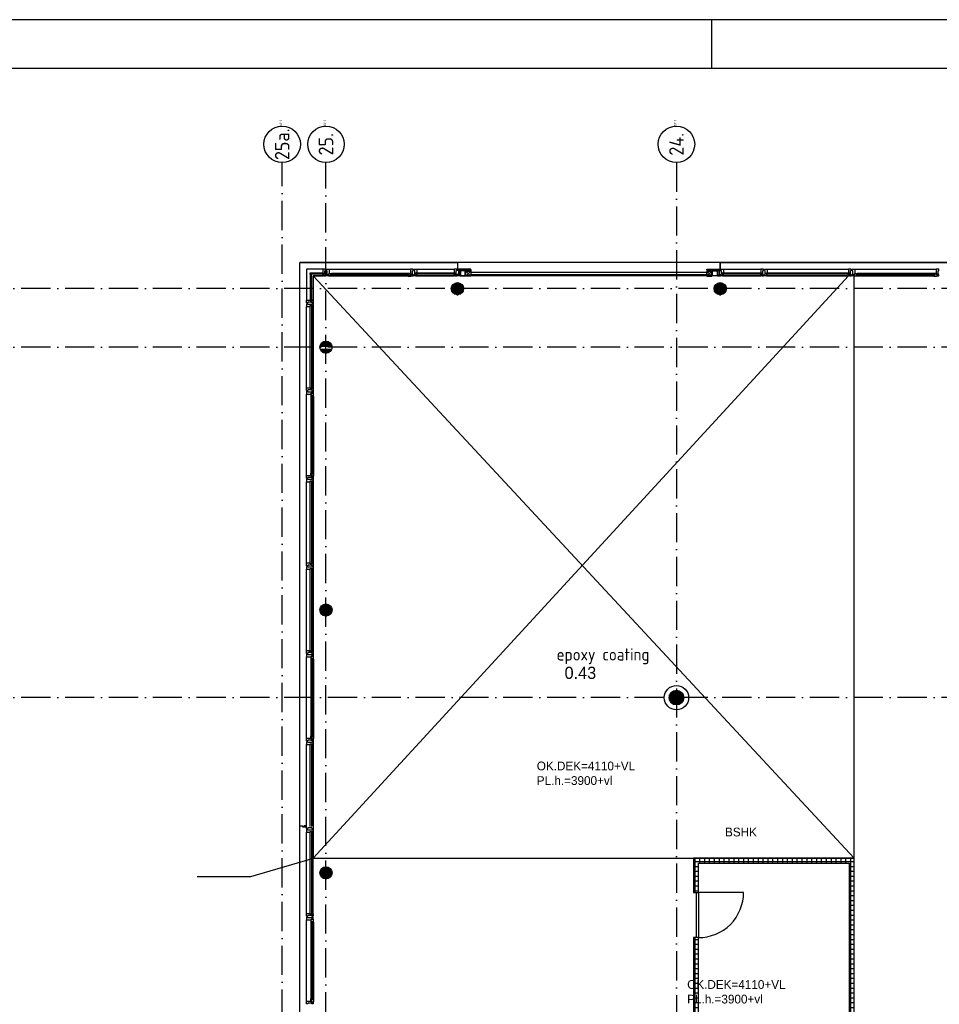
# Model space of a CAD drawing. Header units: millimetres. Extents: x -6587 to 170951, y 244 to 951952.
# Tile 92 of 102: x 93732 to 112624, y 931728 to 951952. Entities that reach past the tile are written whole.
import ezdxf
from ezdxf.enums import TextEntityAlignment as Align

# ---------------------------------------------------------------- set-up
doc = ezdxf.new("R2010")
doc.units = ezdxf.units.MM
doc.header["$LTSCALE"] = 100
doc.linetypes.add('DASHDOT', pattern=[9, 6, -1.5, 0, -1.5])
for name, color, linetype in [('00KAD025', 2, 'CONTINUOUS'), ('00KAD070', 5, 'CONTINUOUS'), ('AL$7----_STRAMIEN', 1, 'DASHDOT'), ('ALN-----_BLOCKNAAM', 2, 'CONTINUOUS'), ('BOUW', 8, 'CONTINUOUS')]:
    doc.layers.add(name, color=color, linetype=linetype)
doc.styles.add('BURO-018', font='BUROFONT.shx', dxfattribs={"height": 180})
doc.styles.add('BURO-025', font='BUROFONT.shx', dxfattribs={"height": 250})
doc.styles.get("Standard").update_dxf_attribs({"font": 'iso.shx'})
pattern_1 = [(0, (49105.92, 871161.6), (0, 100), []), (90, (49105.92, 871161.6), (-100, 6e-15), [])]

# ---------------------------------------------------------------- blocks, each defined once
blk = doc.blocks.new('1011')
at = {"layer": 'AL$7----_STRAMIEN', "color": 7, "linetype": 'Continuous'}
blk.add_circle((-750, 0), 750, dxfattribs=at)
at = {"layer": 'AL$7----_STRAMIEN', "color": 3, "linetype": 'Continuous'}
blk.add_attdef('STR-NAAM', text='', height=600, rotation=360, dxfattribs=at).set_placement((-750, 0), align=Align.MIDDLE)
at = {"layer": 'ALN-----_BLOCKNAAM', "linetype": 'Continuous'}
blk.add_text('1011', height=100, dxfattribs=at).set_placement((0, 0))

msp = doc.modelspace()

# ---------------------------------------------------------------- hatches: boundary and pattern name
at = {"layer": 'BOUW'}
h = msp.add_hatch(dxfattribs=at)
h.set_pattern_fill('GEWPBET', color=256, scale=100, style=0)
h.set_pattern_definition([(0, (-47576.58, 912883.259), (0, 20), [])])
edge = h.paths.add_edge_path()
edge.add_arc((102723.6, 946427.5), 125, 0, 360)
h = msp.add_hatch(dxfattribs=at)
h.set_pattern_fill('GEWPBET', color=256, scale=100, style=0)
h.set_pattern_definition([(0, (-42176.58, 912883.259), (0, 20), [])])
edge = h.paths.add_edge_path()
edge.add_arc((108123.6, 946427.5), 125, 0, 360)
h = msp.add_hatch(dxfattribs=at)
h.set_pattern_fill('GEWPBET', color=256, scale=100, angle=90, style=0)
h.set_pattern_definition([(90, (107223.774, 938027.546), (-20, 1e-15), [])])
edge = h.paths.add_edge_path()
edge.add_arc((107223.8, 938027.5), 150, 0, 360)
h = msp.add_hatch(dxfattribs=at)
h.set_pattern_fill('TEGEL100', color=256, style=0)
h.set_pattern_definition(pattern_1)
h.paths.add_polyline_path([(107573.6, 926427.7), (107573.6, 925727.7), (110873.6, 925727.7), (110873.6, 934727.7), (107573.6, 934727.7), (107573.6, 934027.7), (107673.6, 934027.7), (107673.6, 934627.7), (110773.6, 934627.7), (110773.6, 925827.7), (107673.6, 925827.7), (107673.6, 926427.7)])
h = msp.add_hatch(dxfattribs=at)
h.set_pattern_fill('TEGEL100', color=256, style=0)
h.set_pattern_definition(pattern_1)
h.paths.add_polyline_path([(107673.6, 927357.7), (107673.6, 933097.7), (107573.6, 933097.7), (107573.6, 927357.7)])

# ---------------------------------------------------------------- linework, layer by layer
at = {"layer": '00KAD025', "linetype": 'Continuous'}
for p, q in [((170950.7, 951952.4), (25314.7, 951952.4)), ((107950.7, 950952.4), (107950.7, 951952.4))]:
    msp.add_line(p, q, dxfattribs=at)
at = {"layer": '00KAD070', "linetype": 'Continuous'}
msp.add_line((169950.7, 950952.4), (26314.7, 950952.4), dxfattribs=at)
at = {"layer": 'AL$7----_STRAMIEN', "color": 1}
for p, q in [((100023.6, 912477.8), (100023.6, 949018.6)), ((107223.6, 949018.6), (107223.6, 908027.5)), ((107223.6, 949018.6), (107223.6, 908027.5)), ((135768.3, 946427.5), (54713.7, 946427.5)), ((135768.3, 945227.5), (54689.6, 945227.5)), ((135768.3, 945227.5), (54693, 945227.5)), ((135768.3, 938027.5), (54329.2, 938027.5))]:
    msp.add_line(p, q, dxfattribs=at)
msp.add_lwpolyline([(99123.6, 908027.5), (99123.6, 949018.6)], dxfattribs=at)
msp.add_lwpolyline([(99123.6, 908027.5), (99123.6, 949018.6)], dxfattribs=at)
at = {"layer": 'BOUW'}
for p, q in [((99483.6, 929097.7), (99483.6, 946967.7)), ((99483.6, 946967.7), (102723.4, 946967.7)), ((132963.6, 946967.5), (99483.6, 946967.5)), ((102723.4, 946967.7), (102723.4, 946826.7)), ((108123.6, 946967.7), (124323.6, 946967.7)), ((108123.6, 946796.7), (108123.6, 946967.7)), ((99624.6, 946826.7), (99624.6, 946192.7)), ((99958.6, 946826.7), (99624.6, 946826.7)), ((99698.6, 946752.7), (99973.6, 946752.7)), ((99698.6, 946726.7), (99698.6, 946752.7)), ((99973.6, 946726.7), (99698.6, 946726.7)), ((99698.6, 946726.7), (99698.6, 946177.7)), ((99724.6, 946726.7), (99698.6, 946726.7)), ((99724.6, 946177.7), (99724.6, 946726.7)), ((99958.6, 946826.7), (99958.6, 946819.7)), ((99995.7, 946826.7), (99958.6, 946826.7)), ((99958.6, 946819.7), (99958.6, 946815.7)), ((99958.6, 946815.7), (99958.6, 946807.7)), ((99958.6, 946807.7), (99958.6, 946754.7)), ((99958.6, 946754.7), (99975.6, 946754.7)), ((99958.6, 946724.7), (99975.6, 946724.7)), ((99958.6, 946687.7), (99958.6, 946724.7)), ((99973.6, 946752.7), (99973.6, 946726.7)), ((99975.6, 946754.7), (99975.6, 946687.7)), ((99975.6, 946724.7), (99975.6, 946692.7)), ((100014.6, 946826.7), (99995.7, 946826.7)), ((100000.6, 946797.2), (100014.6, 946797.2)), ((100000.6, 946717.2), (100000.6, 946797.2)), ((100014.6, 946820.7), (100014.6, 946826.7)), ((100014.6, 946806.7), (100014.6, 946820.7)), ((100014.6, 946806.7), (100014.6, 946806.7)), ((100014.6, 946797.2), (100014.6, 946806.7)), ((100032.6, 946826.7), (100088.6, 946826.7)), ((100032.6, 946797.2), (100032.6, 946826.7)), ((100046.6, 946797.2), (100032.6, 946797.2)), ((100046.6, 946717.2), (100046.6, 946797.2)), ((100065.6, 946723.7), (100065.6, 946687.7)), ((100079.6, 946723.7), (100065.6, 946723.7)), ((100079.6, 946738.7), (100079.6, 946723.7)), ((100088.6, 946738.7), (100079.6, 946738.7)), ((100083.3, 946738.7), (100088.6, 946738.7)), ((100083.3, 946723.7), (100083.3, 946738.7)), ((100091.3, 946723.7), (100083.3, 946723.7)), ((100088.6, 946826.7), (101758.6, 946826.7)), ((100088.6, 946826.7), (100088.6, 946738.7)), ((100088.6, 946738.7), (100135.7, 946738.7)), ((100091.3, 946718.7), (100091.3, 946723.7)), ((100120.8, 946725.7), (100120.8, 946684.7)), ((100137.8, 946725.7), (100120.8, 946725.7)), ((100122.8, 946723.7), (101724.4, 946723.7)), ((100122.8, 946702.5), (100122.8, 946723.7)), ((101711.5, 946738.7), (100135.7, 946738.7)), ((100135.7, 946738.7), (100137.8, 946725.7)), ((101711.5, 946738.7), (101709.4, 946725.7)), ((101709.4, 946725.7), (101726.4, 946725.7)), ((101758.6, 946738.7), (101711.5, 946738.7)), ((101724.4, 946723.7), (101724.4, 946702.5)), ((101726.4, 946725.7), (101726.4, 946684.7)), ((101755.9, 946723.7), (101763.9, 946723.7)), ((101755.9, 946718.7), (101755.9, 946723.7)), ((101758.6, 946826.7), (101758.6, 946738.7)), ((101814.6, 946826.7), (101758.6, 946826.7)), ((101763.9, 946738.7), (101758.6, 946738.7)), ((101758.6, 946738.7), (101767.6, 946738.7)), ((101763.9, 946723.7), (101763.9, 946738.7)), ((101767.6, 946738.7), (101767.6, 946723.7)), ((101767.6, 946723.7), (101781.6, 946723.7)), ((101781.6, 946723.7), (101781.6, 946687.7)), ((101800.6, 946797.2), (101814.6, 946797.2)), ((101800.6, 946717.2), (101800.6, 946797.2)), ((101814.6, 946797.2), (101814.6, 946826.7)), ((107958.6, 946695.9), (107958.6, 946789.4)), ((107964.6, 946695.9), (107964.6, 946789.4)), ((107966.8, 946797.7), (108060.3, 946797.7)), ((107966.8, 946791.7), (108060.3, 946791.7)), ((108062.6, 946789.4), (108062.6, 946695.9)), ((108068.6, 946789.4), (108068.6, 946695.9)), ((110873.6, 946687.7), (99763.6, 946687.7)), ((99763.6, 946687.7), (110873.6, 934727.7)), ((99763.6, 934727.7), (110758.6, 946687.7)), ((99763.6, 946687.7), (99763.6, 934727.7)), ((99763.6, 946687.7), (99958.6, 946687.7)), ((99763.6, 946192.7), (99763.6, 946687.7)), ((99970.6, 946687.7), (99958.6, 946687.7)), ((99970.6, 946692.7), (99970.6, 946687.7)), ((99975.6, 946692.7), (99970.6, 946692.7)), ((99975.6, 946687.7), (100014.6, 946687.7)), ((100014.6, 946717.2), (100000.6, 946717.2)), ((100014.6, 946707.7), (100014.6, 946717.2)), ((100014.6, 946707.7), (100014.6, 946707.7)), ((100014.6, 946693.7), (100014.6, 946707.7)), ((100014.6, 946687.7), (100014.6, 946693.7)), ((100032.6, 946717.2), (100046.6, 946717.2)), ((100032.6, 946687.7), (100032.6, 946717.2)), ((100065.6, 946687.7), (100032.6, 946687.7)), ((100068.8, 946718.7), (100091.3, 946718.7)), ((100068.8, 946688.9), (100068.8, 946718.7)), ((100075.8, 946688.9), (100068.8, 946688.9)), ((100078.3, 946684.7), (100075.8, 946688.9)), ((100120.8, 946684.7), (100078.3, 946684.7)), ((100120.8, 946700.5), (100137.8, 946700.5)), ((100120.8, 946687), (100120.8, 946700.5)), ((100137.8, 946687), (100120.8, 946687)), ((101724.4, 946702.5), (100122.8, 946702.5)), ((101711.5, 946684.7), (100135.7, 946684.7)), ((100137.8, 946700.5), (100137.8, 946687)), ((101709.4, 946700.5), (101709.4, 946687)), ((101726.4, 946700.5), (101709.4, 946700.5)), ((101709.4, 946687), (101726.4, 946687)), ((101726.4, 946687), (101726.4, 946700.5)), ((101726.4, 946684.7), (101768.9, 946684.7)), ((101778.4, 946718.7), (101755.9, 946718.7)), ((101768.9, 946684.7), (101771.3, 946688.9)), ((101771.3, 946688.9), (101778.4, 946688.9)), ((101778.4, 946688.9), (101778.4, 946718.7)), ((101781.6, 946687.7), (101814.6, 946687.7)), ((101814.6, 946717.2), (101800.6, 946717.2)), ((101814.6, 946687.7), (101814.6, 946717.2)), ((108060.3, 946693.7), (107966.8, 946693.7)), ((108060.3, 946687.7), (107966.8, 946687.7)), ((110873.6, 934727.7), (110873.6, 946687.7)), ((99624.6, 946192.7), (99631.6, 946192.7)), ((99624.6, 946155.6), (99624.6, 946192.7)), ((99624.6, 946136.7), (99624.6, 946155.6)), ((99630.6, 946136.7), (99624.6, 946136.7)), ((99624.6, 946118.7), (99624.6, 946099.8)), ((99630.6, 946118.7), (99624.6, 946118.7)), ((99644.6, 946136.7), (99630.6, 946136.7)), ((99644.6, 946118.7), (99630.6, 946118.7)), ((99631.6, 946192.7), (99635.6, 946192.7)), ((99635.6, 946192.7), (99643.6, 946192.7)), ((99643.6, 946192.7), (99696.6, 946192.7)), ((99644.6, 946136.7), (99644.6, 946136.7)), ((99654.1, 946136.7), (99644.6, 946136.7)), ((99644.6, 946118.7), (99644.6, 946118.7)), ((99653.6, 946118.7), (99644.6, 946118.7)), ((99653.6, 946104.7), (99653.6, 946118.7)), ((99654.1, 946150.7), (99654.1, 946136.7)), ((99734.1, 946150.7), (99654.1, 946150.7)), ((99696.6, 946192.7), (99696.6, 946175.7)), ((99696.6, 946175.7), (99763.6, 946175.7)), ((99698.6, 946177.7), (99724.6, 946177.7)), ((99726.6, 946192.7), (99726.6, 946175.7)), ((99763.6, 946192.7), (99726.6, 946192.7)), ((99726.6, 946175.7), (99758.6, 946175.7)), ((99733.6, 946118.7), (99733.6, 946104.7)), ((99743.6, 946118.7), (99733.6, 946118.7)), ((99734.1, 946136.7), (99734.1, 946150.7)), ((99743.6, 946136.7), (99734.1, 946136.7)), ((99743.6, 946136.7), (99743.6, 946136.7)), ((99757.6, 946136.7), (99743.6, 946136.7)), ((99743.6, 946118.7), (99743.6, 946118.7)), ((99757.6, 946118.7), (99743.6, 946118.7)), ((99763.6, 946136.7), (99757.6, 946136.7)), ((99763.6, 946118.7), (99757.6, 946118.7)), ((99758.6, 946180.7), (99763.6, 946180.7)), ((99758.6, 946175.7), (99758.6, 946180.7)), ((99763.6, 946180.7), (99763.6, 946192.7)), ((99763.6, 946175.7), (99763.6, 946136.7)), ((99763.6, 946079.7), (99763.6, 946118.7)), ((99624.6, 946099.8), (99624.6, 946062.7)), ((99624.6, 944392.7), (99624.6, 946062.7)), ((99624.6, 946062.7), (99631.6, 946062.7)), ((99631.6, 946062.7), (99635.6, 946062.7)), ((99635.6, 946062.7), (99643.6, 946062.7)), ((99643.6, 946062.7), (99696.6, 946062.7)), ((99733.6, 946104.7), (99653.6, 946104.7)), ((99696.6, 946079.7), (99763.6, 946079.7)), ((99696.6, 946062.7), (99696.6, 946079.7)), ((99698.6, 944377.7), (99698.6, 946077.7)), ((99698.6, 946077.7), (99724.6, 946077.7)), ((99724.6, 946077.7), (99724.6, 944377.7)), ((99726.6, 946062.7), (99726.6, 946079.7)), ((99726.6, 946079.7), (99758.6, 946079.7)), ((99763.6, 946062.7), (99726.6, 946062.7)), ((99758.6, 946079.7), (99758.6, 946074.7)), ((99758.6, 946074.7), (99763.6, 946074.7)), ((99763.6, 946074.7), (99763.6, 946062.7)), ((99763.6, 944392.7), (99763.6, 946062.7)), ((99943.2, 945323.3), (100104, 945323.3)), ((99976.3, 945343.3), (100070.9, 945343.3)), ((99899.6, 945243.3), (100147.6, 945243.3)), ((99903.8, 945263.3), (100143.4, 945263.3)), ((99906.7, 945183.3), (100140.5, 945183.3)), ((99911.7, 945283.3), (100135.5, 945283.3)), ((99916.4, 945163.3), (100130.8, 945163.3)), ((99924.1, 945303.3), (100123.1, 945303.3)), ((99931.3, 945143.3), (100115.9, 945143.3)), ((99954.7, 945123.3), (100092.5, 945123.3)), ((100010.3, 945103.3), (100036.9, 945103.3)), ((99624.6, 944392.7), (99631.6, 944392.7)), ((99624.6, 944355.6), (99624.6, 944392.7)), ((99624.6, 944336.7), (99624.6, 944355.6)), ((99630.6, 944336.7), (99624.6, 944336.7)), ((99624.6, 944318.7), (99624.6, 944262.7)), ((99654.1, 944318.7), (99624.6, 944318.7)), ((99644.1, 944336.7), (99630.6, 944336.7)), ((99631.6, 944392.7), (99635.6, 944392.7)), ((99635.6, 944392.7), (99643.6, 944392.7)), ((99643.6, 944392.7), (99696.6, 944392.7)), ((99644.1, 944336.7), (99644.1, 944336.7)), ((99653.6, 944336.7), (99644.1, 944336.7)), ((99653.6, 944350.7), (99653.6, 944336.7)), ((99733.6, 944350.7), (99653.6, 944350.7)), ((99654.1, 944304.7), (99654.1, 944318.7)), ((99734.1, 944304.7), (99654.1, 944304.7)), ((99696.6, 944392.7), (99696.6, 944375.7)), ((99696.6, 944375.7), (99763.6, 944375.7)), ((99724.6, 944377.7), (99698.6, 944377.7)), ((99726.6, 944392.7), (99726.6, 944375.7)), ((99763.6, 944392.7), (99726.6, 944392.7)), ((99726.6, 944375.7), (99758.6, 944375.7)), ((99733.6, 944336.7), (99733.6, 944350.7)), ((99743.6, 944336.7), (99733.6, 944336.7)), ((99734.1, 944318.7), (99734.1, 944304.7)), ((99763.6, 944318.7), (99734.1, 944318.7)), ((99743.6, 944336.7), (99743.6, 944336.7)), ((99757.6, 944336.7), (99743.6, 944336.7)), ((99763.6, 944336.7), (99757.6, 944336.7)), ((99758.6, 944380.7), (99763.6, 944380.7)), ((99758.6, 944375.7), (99758.6, 944380.7)), ((99763.6, 944380.7), (99763.6, 944392.7)), ((99763.6, 944375.7), (99763.6, 944336.7)), ((99763.6, 944285.7), (99763.6, 944318.7)), ((99624.6, 944262.7), (99712.6, 944262.7)), ((99624.6, 942592.7), (99624.6, 944262.7)), ((99712.6, 944271.7), (99727.6, 944271.7)), ((99712.6, 944262.7), (99712.6, 944271.7)), ((99712.6, 944268), (99712.6, 944262.7)), ((99727.6, 944268), (99712.6, 944268)), ((99712.6, 944262.7), (99712.6, 944215.6)), ((99712.6, 944215.6), (99725.6, 944213.5)), ((99712.6, 944215.6), (99712.6, 942639.8)), ((99725.6, 944230.5), (99766.6, 944230.5)), ((99725.6, 944213.5), (99725.6, 944230.5)), ((99727.6, 944285.7), (99763.6, 944285.7)), ((99727.6, 944271.7), (99727.6, 944285.7)), ((99727.6, 944260), (99727.6, 944268)), ((99732.6, 944260), (99727.6, 944260)), ((99727.6, 942626.9), (99727.6, 944228.5)), ((99727.6, 944228.5), (99748.8, 944228.5)), ((99732.6, 944282.5), (99732.6, 944260)), ((99762.4, 944282.5), (99732.6, 944282.5)), ((99748.8, 944228.5), (99748.8, 942626.9)), ((99750.8, 944230.5), (99750.8, 944213.5)), ((99764.3, 944230.5), (99750.8, 944230.5)), ((99750.8, 944213.5), (99764.3, 944213.5)), ((99762.4, 944275.4), (99762.4, 944282.5)), ((99766.6, 944273), (99762.4, 944275.4)), ((99764.3, 944213.5), (99764.3, 944230.5)), ((99766.6, 944230.5), (99766.6, 944273)), ((99766.6, 944215.6), (99766.6, 942639.8)), ((99624.6, 942592.7), (99712.6, 942592.7)), ((99624.6, 942536.7), (99624.6, 942592.7)), ((99654.1, 942536.7), (99624.6, 942536.7)), ((99624.6, 942518.7), (99624.6, 942499.8)), ((99630.6, 942518.7), (99624.6, 942518.7)), ((99624.6, 942499.8), (99624.6, 942462.7)), ((99644.6, 942518.7), (99630.6, 942518.7)), ((99644.6, 942518.7), (99644.6, 942518.7)), ((99653.6, 942518.7), (99644.6, 942518.7)), ((99653.6, 942504.7), (99653.6, 942518.7)), ((99733.6, 942504.7), (99653.6, 942504.7)), ((99654.1, 942550.7), (99654.1, 942536.7)), ((99734.1, 942550.7), (99654.1, 942550.7)), ((99696.6, 942479.7), (99763.6, 942479.7)), ((99696.6, 942462.7), (99696.6, 942479.7)), ((99698.6, 940777.7), (99698.6, 942477.7)), ((99698.6, 942477.7), (99724.6, 942477.7)), ((99712.6, 942639.8), (99725.6, 942641.9)), ((99712.6, 942592.7), (99712.6, 942639.8)), ((99712.6, 942587.4), (99712.6, 942592.7)), ((99712.6, 942592.7), (99712.6, 942583.7)), ((99727.6, 942587.4), (99712.6, 942587.4)), ((99712.6, 942583.7), (99727.6, 942583.7)), ((99724.6, 942477.7), (99724.6, 940777.7)), ((99725.6, 942641.9), (99725.6, 942624.9)), ((99725.6, 942624.9), (99766.6, 942624.9)), ((99726.6, 942462.7), (99726.6, 942479.7)), ((99726.6, 942479.7), (99758.6, 942479.7)), ((99748.8, 942626.9), (99727.6, 942626.9)), ((99727.6, 942595.4), (99727.6, 942587.4)), ((99732.6, 942595.4), (99727.6, 942595.4)), ((99727.6, 942583.7), (99727.6, 942569.7)), ((99727.6, 942569.7), (99763.6, 942569.7)), ((99732.6, 942572.9), (99732.6, 942595.4)), ((99762.4, 942572.9), (99732.6, 942572.9)), ((99733.6, 942518.7), (99733.6, 942504.7)), ((99743.6, 942518.7), (99733.6, 942518.7)), ((99734.1, 942536.7), (99734.1, 942550.7)), ((99763.6, 942536.7), (99734.1, 942536.7)), ((99743.6, 942518.7), (99743.6, 942518.7)), ((99757.6, 942518.7), (99743.6, 942518.7)), ((99750.8, 942641.9), (99764.3, 942641.9)), ((99750.8, 942624.9), (99750.8, 942641.9)), ((99764.3, 942624.9), (99750.8, 942624.9)), ((99763.6, 942518.7), (99757.6, 942518.7)), ((99758.6, 942479.7), (99758.6, 942474.7)), ((99758.6, 942474.7), (99763.6, 942474.7)), ((99766.6, 942582.4), (99762.4, 942579.9)), ((99762.4, 942579.9), (99762.4, 942572.9)), ((99763.6, 942569.7), (99763.6, 942536.7)), ((99763.6, 942479.7), (99763.6, 942518.7)), ((99763.6, 942474.7), (99763.6, 942462.7)), ((99764.3, 942641.9), (99764.3, 942624.9)), ((99766.6, 942624.9), (99766.6, 942582.4)), ((99624.6, 940792.7), (99624.6, 942462.7)), ((99624.6, 942462.7), (99631.6, 942462.7)), ((99631.6, 942462.7), (99635.6, 942462.7)), ((99635.6, 942462.7), (99643.6, 942462.7)), ((99643.6, 942462.7), (99696.6, 942462.7)), ((99763.6, 942462.7), (99726.6, 942462.7)), ((99763.6, 940792.7), (99763.6, 942462.7)), ((99624.6, 940792.7), (99631.6, 940792.7)), ((99624.6, 940755.6), (99624.6, 940792.7)), ((99624.6, 940736.7), (99624.6, 940755.6)), ((99630.6, 940736.7), (99624.6, 940736.7)), ((99624.6, 940718.7), (99624.6, 940699.8)), ((99630.6, 940718.7), (99624.6, 940718.7)), ((99624.6, 940699.8), (99624.6, 940662.7)), ((99624.6, 940662.7), (99631.6, 940662.7)), ((99624.6, 938992.7), (99624.6, 940662.7)), ((99644.1, 940736.7), (99630.6, 940736.7)), ((99644.6, 940718.7), (99630.6, 940718.7)), ((99631.6, 940792.7), (99635.6, 940792.7)), ((99631.6, 940662.7), (99635.6, 940662.7)), ((99635.6, 940792.7), (99643.6, 940792.7)), ((99635.6, 940662.7), (99643.6, 940662.7)), ((99643.6, 940792.7), (99696.6, 940792.7)), ((99643.6, 940662.7), (99696.6, 940662.7)), ((99644.1, 940736.7), (99644.1, 940736.7)), ((99653.6, 940736.7), (99644.1, 940736.7)), ((99644.6, 940718.7), (99644.6, 940718.7)), ((99653.6, 940718.7), (99644.6, 940718.7)), ((99653.6, 940750.7), (99653.6, 940736.7)), ((99733.6, 940750.7), (99653.6, 940750.7)), ((99653.6, 940704.7), (99653.6, 940718.7)), ((99733.6, 940704.7), (99653.6, 940704.7)), ((99696.6, 940792.7), (99696.6, 940775.7)), ((99696.6, 940775.7), (99763.6, 940775.7)), ((99696.6, 940679.7), (99763.6, 940679.7)), ((99696.6, 940662.7), (99696.6, 940679.7)), ((99724.6, 940777.7), (99698.6, 940777.7)), ((99698.6, 938977.7), (99698.6, 940677.7)), ((99698.6, 940677.7), (99724.6, 940677.7)), ((99724.6, 940677.7), (99724.6, 938977.7)), ((99726.6, 940792.7), (99726.6, 940775.7)), ((99763.6, 940792.7), (99726.6, 940792.7)), ((99726.6, 940775.7), (99758.6, 940775.7)), ((99726.6, 940662.7), (99726.6, 940679.7)), ((99726.6, 940679.7), (99758.6, 940679.7)), ((99763.6, 940662.7), (99726.6, 940662.7)), ((99733.6, 940736.7), (99733.6, 940750.7)), ((99743.6, 940736.7), (99733.6, 940736.7)), ((99733.6, 940718.7), (99733.6, 940704.7)), ((99743.6, 940718.7), (99733.6, 940718.7)), ((99743.6, 940736.7), (99743.6, 940736.7)), ((99757.6, 940736.7), (99743.6, 940736.7)), ((99743.6, 940718.7), (99743.6, 940718.7)), ((99757.6, 940718.7), (99743.6, 940718.7)), ((99763.6, 940736.7), (99757.6, 940736.7)), ((99763.6, 940718.7), (99757.6, 940718.7)), ((99758.6, 940780.7), (99763.6, 940780.7)), ((99758.6, 940775.7), (99758.6, 940780.7)), ((99758.6, 940679.7), (99758.6, 940674.7)), ((99758.6, 940674.7), (99763.6, 940674.7)), ((99763.6, 940780.7), (99763.6, 940792.7)), ((99763.6, 940775.7), (99763.6, 940736.7)), ((99763.6, 940679.7), (99763.6, 940718.7)), ((99763.6, 940674.7), (99763.6, 940662.7)), ((99763.6, 938992.7), (99763.6, 940662.7)), ((99899.6, 939843.3), (100147.6, 939843.3)), ((99903.8, 939863.3), (100143.4, 939863.3)), ((99911.7, 939883.3), (100135.5, 939883.3)), ((99924.1, 939903.3), (100123.1, 939903.3)), ((99943.2, 939923.3), (100104, 939923.3)), ((99976.3, 939943.3), (100070.9, 939943.3)), ((99898.7, 939823.3), (100148.5, 939823.3)), ((99901, 939803.3), (100146.2, 939803.3)), ((99906.7, 939783.3), (100140.5, 939783.3)), ((99916.4, 939763.3), (100130.8, 939763.3)), ((99931.3, 939743.3), (100115.9, 939743.3)), ((99931.3, 939743.3), (100115.9, 939743.3)), ((99954.7, 939723.3), (100092.5, 939723.3)), ((99954.7, 939723.3), (100092.5, 939723.3)), ((100010.3, 939703.3), (100036.9, 939703.3)), ((100010.3, 939703.3), (100036.9, 939703.3)), ((99624.6, 938992.7), (99631.6, 938992.7)), ((99624.6, 938955.6), (99624.6, 938992.7)), ((99624.6, 938936.7), (99624.6, 938955.6)), ((99630.6, 938936.7), (99624.6, 938936.7)), ((99624.6, 938918.7), (99624.6, 938862.7)), ((99654.1, 938918.7), (99624.6, 938918.7)), ((99624.6, 937192.7), (99624.6, 938862.7)), ((99624.6, 938862.7), (99712.6, 938862.7)), ((99644.1, 938936.7), (99630.6, 938936.7)), ((99631.6, 938992.7), (99635.6, 938992.7)), ((99635.6, 938992.7), (99643.6, 938992.7)), ((99643.6, 938992.7), (99696.6, 938992.7)), ((99644.1, 938936.7), (99644.1, 938936.7)), ((99653.6, 938936.7), (99644.1, 938936.7)), ((99653.6, 938950.7), (99653.6, 938936.7)), ((99733.6, 938950.7), (99653.6, 938950.7)), ((99654.1, 938904.7), (99654.1, 938918.7)), ((99734.1, 938904.7), (99654.1, 938904.7)), ((99696.6, 938992.7), (99696.6, 938975.7)), ((99696.6, 938975.7), (99763.6, 938975.7)), ((99724.6, 938977.7), (99698.6, 938977.7)), ((99712.6, 938871.7), (99727.6, 938871.7)), ((99712.6, 938862.7), (99712.6, 938871.7)), ((99712.6, 938868), (99712.6, 938862.7)), ((99727.6, 938868), (99712.6, 938868)), ((99712.6, 938862.7), (99712.6, 938815.6)), ((99726.6, 938992.7), (99726.6, 938975.7)), ((99763.6, 938992.7), (99726.6, 938992.7)), ((99726.6, 938975.7), (99758.6, 938975.7)), ((99727.6, 938885.7), (99763.6, 938885.7)), ((99727.6, 938871.7), (99727.6, 938885.7)), ((99727.6, 938860), (99727.6, 938868)), ((99732.6, 938860), (99727.6, 938860)), ((99732.6, 938882.5), (99732.6, 938860)), ((99762.4, 938882.5), (99732.6, 938882.5)), ((99733.6, 938936.7), (99733.6, 938950.7)), ((99743.6, 938936.7), (99733.6, 938936.7)), ((99734.1, 938918.7), (99734.1, 938904.7)), ((99763.6, 938918.7), (99734.1, 938918.7)), ((99743.6, 938936.7), (99743.6, 938936.7)), ((99757.6, 938936.7), (99743.6, 938936.7)), ((99763.6, 938936.7), (99757.6, 938936.7)), ((99758.6, 938980.7), (99763.6, 938980.7)), ((99758.6, 938975.7), (99758.6, 938980.7)), ((99762.4, 938875.4), (99762.4, 938882.5)), ((99766.6, 938873), (99762.4, 938875.4)), ((99763.6, 938980.7), (99763.6, 938992.7)), ((99763.6, 938975.7), (99763.6, 938936.7)), ((99763.6, 938885.7), (99763.6, 938918.7)), ((99766.6, 938830.5), (99766.6, 938873)), ((99712.6, 938815.6), (99712.6, 937239.8)), ((99712.6, 938815.6), (99725.6, 938813.5)), ((99725.6, 938830.5), (99766.6, 938830.5)), ((99725.6, 938813.5), (99725.6, 938830.5)), ((99727.6, 937226.9), (99727.6, 938828.5)), ((99727.6, 938828.5), (99748.8, 938828.5)), ((99748.8, 938828.5), (99748.8, 937226.9)), ((99750.8, 938830.5), (99750.8, 938813.5)), ((99764.3, 938830.5), (99750.8, 938830.5)), ((99750.8, 938813.5), (99764.3, 938813.5)), ((99764.3, 938813.5), (99764.3, 938830.5)), ((99766.6, 938815.6), (99766.6, 937239.8)), ((99712.6, 937239.8), (99725.6, 937241.9)), ((99712.6, 937192.7), (99712.6, 937239.8)), ((99725.6, 937241.9), (99725.6, 937224.9)), ((99725.6, 937224.9), (99766.6, 937224.9)), ((99748.8, 937226.9), (99727.6, 937226.9)), ((99750.8, 937241.9), (99764.3, 937241.9)), ((99750.8, 937224.9), (99750.8, 937241.9)), ((99764.3, 937224.9), (99750.8, 937224.9)), ((99764.3, 937241.9), (99764.3, 937224.9)), ((99766.6, 937224.9), (99766.6, 937182.4)), ((99624.6, 937192.7), (99712.6, 937192.7)), ((99624.6, 937136.7), (99624.6, 937192.7)), ((99654.1, 937136.7), (99624.6, 937136.7)), ((99624.6, 937118.7), (99624.6, 937099.8)), ((99630.6, 937118.7), (99624.6, 937118.7)), ((99624.6, 937099.8), (99624.6, 937062.7)), ((99624.6, 937062.7), (99631.6, 937062.7)), ((99624.6, 935392.7), (99624.6, 937062.7)), ((99644.6, 937118.7), (99630.6, 937118.7)), ((99631.6, 937062.7), (99635.6, 937062.7)), ((99635.6, 937062.7), (99643.6, 937062.7)), ((99643.6, 937062.7), (99696.6, 937062.7)), ((99644.6, 937118.7), (99644.6, 937118.7)), ((99653.6, 937118.7), (99644.6, 937118.7)), ((99653.6, 937104.7), (99653.6, 937118.7)), ((99733.6, 937104.7), (99653.6, 937104.7)), ((99654.1, 937150.7), (99654.1, 937136.7)), ((99734.1, 937150.7), (99654.1, 937150.7)), ((99696.6, 937079.7), (99763.6, 937079.7)), ((99696.6, 937062.7), (99696.6, 937079.7)), ((99698.6, 935377.7), (99698.6, 937077.7)), ((99698.6, 937077.7), (99724.6, 937077.7)), ((99712.6, 937187.4), (99712.6, 937192.7)), ((99712.6, 937192.7), (99712.6, 937183.7)), ((99727.6, 937187.4), (99712.6, 937187.4)), ((99712.6, 937183.7), (99727.6, 937183.7)), ((99724.6, 937077.7), (99724.6, 935377.7)), ((99726.6, 937062.7), (99726.6, 937079.7)), ((99726.6, 937079.7), (99758.6, 937079.7)), ((99763.6, 937062.7), (99726.6, 937062.7)), ((99727.6, 937195.4), (99727.6, 937187.4)), ((99732.6, 937195.4), (99727.6, 937195.4)), ((99727.6, 937183.7), (99727.6, 937169.7)), ((99727.6, 937169.7), (99763.6, 937169.7)), ((99732.6, 937172.9), (99732.6, 937195.4)), ((99762.4, 937172.9), (99732.6, 937172.9)), ((99733.6, 937118.7), (99733.6, 937104.7)), ((99743.6, 937118.7), (99733.6, 937118.7)), ((99734.1, 937136.7), (99734.1, 937150.7)), ((99763.6, 937136.7), (99734.1, 937136.7)), ((99743.6, 937118.7), (99743.6, 937118.7)), ((99757.6, 937118.7), (99743.6, 937118.7)), ((99763.6, 937118.7), (99757.6, 937118.7)), ((99758.6, 937079.7), (99758.6, 937074.7)), ((99758.6, 937074.7), (99763.6, 937074.7)), ((99766.6, 937182.4), (99762.4, 937179.9)), ((99762.4, 937179.9), (99762.4, 937172.9)), ((99763.6, 937169.7), (99763.6, 937136.7)), ((99763.6, 937079.7), (99763.6, 937118.7)), ((99763.6, 937074.7), (99763.6, 937062.7)), ((99763.6, 935392.7), (99763.6, 937062.7)), ((99471, 935392.7), (99478, 935392.7)), ((99478, 935392.7), (99482, 935392.7)), ((99482, 935392.7), (99490, 935392.7)), ((99490, 935392.7), (99543, 935392.7)), ((99543, 935392.7), (99543, 935375.7)), ((99543, 935375.7), (99610, 935375.7)), ((99571, 935377.7), (99545, 935377.7)), ((99573, 935392.7), (99573, 935375.7)), ((99610, 935392.7), (99573, 935392.7)), ((99573, 935375.7), (99605, 935375.7)), ((99605, 935380.7), (99610, 935380.7)), ((99605, 935375.7), (99605, 935380.7)), ((99610, 935380.7), (99610, 935392.7)), ((99624.6, 935355.6), (99624.6, 935392.7)), ((99624.6, 935336.7), (99624.6, 935355.6)), ((99630.6, 935336.7), (99624.6, 935336.7)), ((99624.6, 935318.7), (99624.6, 935299.8)), ((99630.6, 935318.7), (99624.6, 935318.7)), ((99624.6, 935299.8), (99624.6, 935262.7)), ((99624.6, 933592.7), (99624.6, 935262.7)), ((99624.6, 935262.7), (99631.6, 935262.7)), ((99644.1, 935336.7), (99630.6, 935336.7)), ((99644.6, 935318.7), (99630.6, 935318.7)), ((99631.6, 935262.7), (99635.6, 935262.7)), ((99635.6, 935262.7), (99643.6, 935262.7)), ((99643.6, 935262.7), (99696.6, 935262.7)), ((99644.1, 935336.7), (99644.1, 935336.7)), ((99653.6, 935336.7), (99644.1, 935336.7)), ((99644.6, 935318.7), (99644.6, 935318.7)), ((99653.6, 935318.7), (99644.6, 935318.7)), ((99653.6, 935350.7), (99653.6, 935336.7)), ((99733.6, 935350.7), (99653.6, 935350.7)), ((99653.6, 935304.7), (99653.6, 935318.7)), ((99733.6, 935304.7), (99653.6, 935304.7)), ((99696.6, 935279.7), (99763.6, 935279.7)), ((99696.6, 935262.7), (99696.6, 935279.7)), ((99698.6, 933577.7), (99698.6, 935277.7)), ((99698.6, 935277.7), (99724.6, 935277.7)), ((99724.6, 935277.7), (99724.6, 933577.7)), ((99726.6, 935262.7), (99726.6, 935279.7)), ((99726.6, 935279.7), (99758.6, 935279.7)), ((99763.6, 935262.7), (99726.6, 935262.7)), ((99733.6, 935336.7), (99733.6, 935350.7)), ((99743.6, 935336.7), (99733.6, 935336.7)), ((99733.6, 935318.7), (99733.6, 935304.7)), ((99743.6, 935318.7), (99733.6, 935318.7)), ((99743.6, 935336.7), (99743.6, 935336.7)), ((99757.6, 935336.7), (99743.6, 935336.7)), ((99743.6, 935318.7), (99743.6, 935318.7)), ((99757.6, 935318.7), (99743.6, 935318.7)), ((99763.6, 935336.7), (99757.6, 935336.7)), ((99763.6, 935318.7), (99757.6, 935318.7)), ((99758.6, 935279.7), (99758.6, 935274.7)), ((99758.6, 935274.7), (99763.6, 935274.7)), ((99763.6, 935375.7), (99763.6, 935336.7)), ((99763.6, 935279.7), (99763.6, 935318.7)), ((99763.6, 935274.7), (99763.6, 935262.7)), ((99763.6, 933592.7), (99763.6, 935262.7)), ((99763.6, 934727.7), (110873.6, 934727.7)), ((99898.7, 934423.3), (100148.5, 934423.3)), ((99899.6, 934443.3), (100147.6, 934443.3)), ((99901, 934403.3), (100146.2, 934403.3)), ((99903.8, 934463.3), (100143.4, 934463.3)), ((99906.7, 934383.3), (100140.5, 934383.3)), ((99911.7, 934483.3), (100135.5, 934483.3)), ((99924.1, 934503.3), (100123.1, 934503.3)), ((99943.2, 934523.3), (100104, 934523.3)), ((99976.3, 934543.3), (100070.9, 934543.3)), ((99976.3, 934543.3), (100070.9, 934543.3)), ((99916.4, 934363.3), (100130.8, 934363.3)), ((99931.3, 934343.3), (100115.9, 934343.3)), ((99954.7, 934323.3), (100092.5, 934323.3)), ((100010.3, 934303.3), (100036.9, 934303.3)), ((99624.6, 933592.7), (99631.6, 933592.7)), ((99624.6, 933555.6), (99624.6, 933592.7)), ((99631.6, 933592.7), (99635.6, 933592.7)), ((99635.6, 933592.7), (99643.6, 933592.7)), ((99643.6, 933592.7), (99696.6, 933592.7)), ((99696.6, 933592.7), (99696.6, 933575.7)), ((99696.6, 933575.7), (99763.6, 933575.7)), ((99724.6, 933577.7), (99698.6, 933577.7)), ((99726.6, 933592.7), (99726.6, 933575.7)), ((99763.6, 933592.7), (99726.6, 933592.7)), ((99726.6, 933575.7), (99758.6, 933575.7)), ((99758.6, 933580.7), (99763.6, 933580.7)), ((99758.6, 933575.7), (99758.6, 933580.7)), ((99763.6, 933580.7), (99763.6, 933592.7)), ((99763.6, 933575.7), (99763.6, 933536.7)), ((99624.6, 933536.7), (99624.6, 933555.6)), ((99630.6, 933536.7), (99624.6, 933536.7)), ((99624.6, 933518.7), (99624.6, 933462.7)), ((99654.1, 933518.7), (99624.6, 933518.7)), ((99624.6, 933462.7), (99712.6, 933462.7)), ((99624.6, 931792.7), (99624.6, 933462.7)), ((99644.1, 933536.7), (99630.6, 933536.7)), ((99644.1, 933536.7), (99644.1, 933536.7)), ((99653.6, 933536.7), (99644.1, 933536.7)), ((99653.6, 933550.7), (99653.6, 933536.7)), ((99733.6, 933550.7), (99653.6, 933550.7)), ((99654.1, 933504.7), (99654.1, 933518.7)), ((99734.1, 933504.7), (99654.1, 933504.7)), ((99712.6, 933471.7), (99727.6, 933471.7)), ((99712.6, 933462.7), (99712.6, 933471.7)), ((99712.6, 933468), (99712.6, 933462.7)), ((99727.6, 933468), (99712.6, 933468)), ((99712.6, 933462.7), (99712.6, 933415.6)), ((99712.6, 933415.6), (99725.6, 933413.5)), ((99712.6, 933415.6), (99712.6, 931839.8)), ((99725.6, 933430.5), (99766.6, 933430.5)), ((99725.6, 933413.5), (99725.6, 933430.5)), ((99727.6, 933485.7), (99763.6, 933485.7)), ((99727.6, 933471.7), (99727.6, 933485.7)), ((99727.6, 933460), (99727.6, 933468)), ((99732.6, 933460), (99727.6, 933460)), ((99727.6, 931826.9), (99727.6, 933428.5)), ((99727.6, 933428.5), (99748.8, 933428.5)), ((99732.6, 933482.5), (99732.6, 933460)), ((99762.4, 933482.5), (99732.6, 933482.5)), ((99733.6, 933536.7), (99733.6, 933550.7)), ((99743.6, 933536.7), (99733.6, 933536.7)), ((99734.1, 933518.7), (99734.1, 933504.7)), ((99763.6, 933518.7), (99734.1, 933518.7)), ((99743.6, 933536.7), (99743.6, 933536.7)), ((99757.6, 933536.7), (99743.6, 933536.7)), ((99748.8, 933428.5), (99748.8, 931826.9)), ((99750.8, 933430.5), (99750.8, 933413.5)), ((99764.3, 933430.5), (99750.8, 933430.5)), ((99750.8, 933413.5), (99764.3, 933413.5)), ((99763.6, 933536.7), (99757.6, 933536.7)), ((99762.4, 933475.4), (99762.4, 933482.5)), ((99766.6, 933473), (99762.4, 933475.4)), ((99763.6, 933485.7), (99763.6, 933518.7)), ((99764.3, 933413.5), (99764.3, 933430.5)), ((99766.6, 933430.5), (99766.6, 933473)), ((99766.6, 933415.6), (99766.6, 931839.8)), ((99624.6, 931792.7), (99712.6, 931792.7)), ((99624.6, 931736.7), (99624.6, 931792.7)), ((99712.6, 931839.8), (99725.6, 931841.9)), ((99712.6, 931792.7), (99712.6, 931839.8)), ((99712.6, 931787.4), (99712.6, 931792.7)), ((99712.6, 931792.7), (99712.6, 931783.7)), ((99727.6, 931787.4), (99712.6, 931787.4)), ((99712.6, 931783.7), (99727.6, 931783.7)), ((99725.6, 931841.9), (99725.6, 931824.9)), ((99725.6, 931824.9), (99766.6, 931824.9)), ((99748.8, 931826.9), (99727.6, 931826.9)), ((99727.6, 931795.4), (99727.6, 931787.4)), ((99732.6, 931795.4), (99727.6, 931795.4)), ((99727.6, 931783.7), (99727.6, 931769.7)), ((99727.6, 931769.7), (99763.6, 931769.7)), ((99732.6, 931772.9), (99732.6, 931795.4)), ((99762.4, 931772.9), (99732.6, 931772.9)), ((99750.8, 931841.9), (99764.3, 931841.9)), ((99750.8, 931824.9), (99750.8, 931841.9)), ((99764.3, 931824.9), (99750.8, 931824.9)), ((99766.6, 931782.4), (99762.4, 931779.9)), ((99762.4, 931779.9), (99762.4, 931772.9)), ((99763.6, 931769.7), (99763.6, 931736.7)), ((99764.3, 931841.9), (99764.3, 931824.9)), ((99766.6, 931824.9), (99766.6, 931782.4)), ((99654.1, 931736.7), (99624.6, 931736.7)), ((99654.1, 931750.7), (99654.1, 931736.7)), ((99734.1, 931750.7), (99654.1, 931750.7)), ((99734.1, 931736.7), (99734.1, 931750.7)), ((99763.6, 931736.7), (99734.1, 931736.7))]:
    msp.add_line(p, q, dxfattribs=at)
at = {"layer": 'BOUW', "color": 1}
for p, q in [((99715.1, 934707.1), (98471.3, 934343.1)), ((98471.3, 934343.1), (97376.9, 934343.1))]:
    msp.add_line(p, q, dxfattribs=at)
at = {"layer": 'BOUW'}
for points in [[(102723.4, 946967.7), (102723.4, 946826.7)], [(108123.8, 946967.7), (108123.8, 946826.7)], [(101888.6, 946826.7), (102658.6, 946826.7)], [(102998.6, 946682.7), (102898.6, 946787.7)], [(102898.6, 946682.7), (102998.6, 946787.7)], [(107848.6, 946682.7), (107948.6, 946787.7)], [(107948.6, 946682.7), (107848.6, 946787.7)], [(108188.6, 946826.7), (108958.6, 946826.7)], [(109088.6, 946826.7), (110758.6, 946826.7)], [(110888.6, 946826.7), (112558.6, 946826.7)], [(112511.5, 946738.7), (110935.7, 946738.7)], [(101888.6, 946687.7), (102658.6, 946687.7)], [(108188.6, 946687.7), (108958.6, 946687.7)], [(109088.6, 946687.7), (110758.6, 946687.7)], [(112511.5, 946684.7), (110935.7, 946684.7)], [(107628.6, 934027.7), (107628.6, 933097.7)]]:
    msp.add_lwpolyline(points, dxfattribs=at)
for points in [[(101871.6, 946687.7), (101832.6, 946687.7), (101832.6, 946693.7), (101832.6, 946707.7), (101832.6, 946707.7), (101832.6, 946717.7), (101846.6, 946717.7), (101846.6, 946797.7), (101832.6, 946797.7), (101832.6, 946806.7), (101832.6, 946806.7), (101832.6, 946820.7), (101832.6, 946826.7), (101851.5, 946826.7), (101888.6, 946826.7), (101888.6, 946819.7), (101888.6, 946815.7), (101888.6, 946807.7), (101888.6, 946754.7), (101871.6, 946754.7)], [(101871.6, 946724.7), (101871.6, 946692.7), (101876.6, 946692.7), (101876.6, 946687.7), (101888.6, 946687.7), (101888.6, 946724.7)], [(102673.6, 946752.7), (102673.6, 946726.7), (101873.6, 946726.7), (101873.6, 946752.7)], [(102675.6, 946687.7), (102714.6, 946687.7), (102714.6, 946693.7), (102714.6, 946707.7), (102714.6, 946707.7), (102714.6, 946717.7), (102700.6, 946717.7), (102700.6, 946797.7), (102714.6, 946797.7), (102714.6, 946806.7), (102714.6, 946806.7), (102714.6, 946820.7), (102714.6, 946826.7), (102695.7, 946826.7), (102658.6, 946826.7), (102658.6, 946819.7), (102658.6, 946815.7), (102658.6, 946807.7), (102658.6, 946754.7), (102675.6, 946754.7)], [(102675.6, 946724.7), (102675.6, 946692.7), (102670.6, 946692.7), (102670.6, 946687.7), (102658.6, 946687.7), (102658.6, 946724.7)], [(102719.6, 946826.7), (102719.6, 946814.7), (102998.6, 946814.7), (102998.6, 946826.7)], [(102778.6, 946814.7), (102778.6, 946797.7), (102719.6, 946797.7), (102719.6, 946814.7)], [(102719.6, 946702.7), (102778.6, 946702.7), (102778.6, 946797.7), (102746.6, 946797.7), (102746.6, 946779.7), (102746.6, 946779.7), (102746.6, 946717.7), (102719.6, 946717.7)], [(102996.6, 946797.7), (102996.6, 946787.7), (102888.6, 946787.7), (102888.6, 946797.7)], [(102998.6, 946787.7), (102998.6, 946682.7), (102898.6, 946682.7), (102898.6, 946787.7)], [(102998.6, 946814.7), (102998.6, 946797.7), (102957.2, 946797.7), (102957.2, 946814.7)], [(107553.7, 946717.7), (107848.6, 946717.7), (107848.6, 946762.7), (103293.5, 946762.7), (102998.6, 946762.7), (102998.6, 946717.7), (103293.5, 946717.7)], [(108127.6, 946826.7), (108127.6, 946814.7), (107848.6, 946814.7), (107848.6, 946826.7)], [(107848.6, 946814.7), (107848.6, 946797.7), (107890, 946797.7), (107890, 946814.7)], [(107848.6, 946787.7), (107848.6, 946682.7), (107948.6, 946682.7), (107948.6, 946787.7)], [(107850.6, 946797.7), (107850.6, 946787.7), (107958.6, 946787.7), (107958.6, 946797.7)], [(108068.6, 946814.7), (108068.6, 946797.7), (108127.6, 946797.7), (108127.6, 946814.7)], [(108127.6, 946702.7), (108068.6, 946702.7), (108068.6, 946797.7), (108100.6, 946797.7), (108100.6, 946779.7), (108100.6, 946779.7), (108100.6, 946717.7), (108127.6, 946717.7)], [(108171.6, 946687.7), (108132.6, 946687.7), (108132.6, 946693.7), (108132.6, 946707.7), (108132.6, 946707.7), (108132.6, 946717.7), (108146.6, 946717.7), (108146.6, 946797.7), (108132.6, 946797.7), (108132.6, 946806.7), (108132.6, 946806.7), (108132.6, 946820.7), (108132.6, 946826.7), (108151.5, 946826.7), (108188.6, 946826.7), (108188.6, 946819.7), (108188.6, 946815.7), (108188.6, 946807.7), (108188.6, 946754.7), (108171.6, 946754.7)], [(108171.6, 946724.7), (108171.6, 946692.7), (108176.6, 946692.7), (108176.6, 946687.7), (108188.6, 946687.7), (108188.6, 946724.7)], [(108973.6, 946752.7), (108973.6, 946726.7), (108173.6, 946726.7), (108173.6, 946752.7)], [(108975.6, 946687.7), (109014.6, 946687.7), (109014.6, 946693.7), (109014.6, 946707.7), (109014.6, 946707.7), (109014.6, 946717.7), (109000.6, 946717.7), (109000.6, 946797.7), (109014.6, 946797.7), (109014.6, 946806.7), (109014.6, 946806.7), (109014.6, 946820.7), (109014.6, 946826.7), (108995.7, 946826.7), (108958.6, 946826.7), (108958.6, 946819.7), (108958.6, 946815.7), (108958.6, 946807.7), (108958.6, 946754.7), (108975.6, 946754.7)], [(108975.6, 946724.7), (108975.6, 946692.7), (108970.6, 946692.7), (108970.6, 946687.7), (108958.6, 946687.7), (108958.6, 946724.7)], [(109071.6, 946687.7), (109032.6, 946687.7), (109032.6, 946693.7), (109032.6, 946707.7), (109032.6, 946707.7), (109032.6, 946717.7), (109046.6, 946717.7), (109046.6, 946797.7), (109032.6, 946797.7), (109032.6, 946807.2), (109032.6, 946807.2), (109032.6, 946820.7), (109032.6, 946826.7), (109051.5, 946826.7), (109088.6, 946826.7), (109088.6, 946819.7), (109088.6, 946815.7), (109088.6, 946807.7), (109088.6, 946754.7), (109071.6, 946754.7)], [(109071.6, 946724.7), (109071.6, 946692.7), (109076.6, 946692.7), (109076.6, 946687.7), (109088.6, 946687.7), (109088.6, 946724.7)], [(110773.6, 946752.7), (110773.6, 946726.7), (109073.6, 946726.7), (109073.6, 946752.7)], [(110775.6, 946687.7), (110814.6, 946687.7), (110814.6, 946693.7), (110814.6, 946707.7), (110814.6, 946707.7), (110814.6, 946717.7), (110800.6, 946717.7), (110800.6, 946797.7), (110814.6, 946797.7), (110814.6, 946806.7), (110814.6, 946806.7), (110814.6, 946820.7), (110814.6, 946826.7), (110795.7, 946826.7), (110758.6, 946826.7), (110758.6, 946819.7), (110758.6, 946815.7), (110758.6, 946807.7), (110758.6, 946754.7), (110775.6, 946754.7)], [(110775.6, 946724.7), (110775.6, 946692.7), (110770.6, 946692.7), (110770.6, 946687.7), (110758.6, 946687.7), (110758.6, 946724.7)], [(110832.6, 946687.7), (110832.6, 946717.2), (110846.6, 946717.2), (110846.6, 946797.2), (110832.6, 946797.2), (110832.6, 946826.7), (110888.6, 946826.7), (110888.6, 946738.7), (110879.6, 946738.7), (110879.6, 946723.7), (110865.6, 946723.7), (110865.6, 946687.7)], [(110878.3, 946684.7), (110875.8, 946688.9), (110868.8, 946688.9), (110868.8, 946718.7), (110891.3, 946718.7), (110891.3, 946723.7), (110883.3, 946723.7), (110883.3, 946738.7), (110888.6, 946738.7), (110935.7, 946738.7), (110937.8, 946725.7), (110920.8, 946725.7), (110920.8, 946684.7)], [(112524.4, 946723.7), (112524.4, 946702.5), (110922.8, 946702.5), (110922.8, 946723.7)], [(112568.9, 946684.7), (112571.3, 946688.9), (112578.4, 946688.9), (112578.4, 946718.7), (112555.9, 946718.7), (112555.9, 946723.7), (112563.9, 946723.7), (112563.9, 946738.7), (112558.6, 946738.7), (112511.5, 946738.7), (112509.4, 946725.7), (112526.4, 946725.7), (112526.4, 946684.7)], [(112614.6, 946687.7), (112614.6, 946717.2), (112600.6, 946717.2), (112600.6, 946797.2), (112614.6, 946797.2), (112614.6, 946826.7), (112558.6, 946826.7), (112558.6, 946738.7), (112567.6, 946738.7), (112567.6, 946723.7), (112581.6, 946723.7), (112581.6, 946687.7)], [(102719.6, 946702.7), (102778.6, 946702.7), (102778.6, 946687.7), (102719.6, 946687.7)], [(108127.6, 946702.7), (108068.6, 946702.7), (108068.6, 946687.7), (108127.6, 946687.7)], [(110920.8, 946687), (110920.8, 946700.5), (110937.8, 946700.5), (110937.8, 946687)], [(112526.4, 946687), (112526.4, 946700.5), (112509.4, 946700.5), (112509.4, 946687)], [(107573.6, 926427.7), (107573.6, 925727.7), (110873.6, 925727.7), (110873.6, 934727.7), (107573.6, 934727.7), (107573.6, 934027.7), (107673.6, 934027.7), (107673.6, 934627.7), (110773.6, 934627.7), (110773.6, 925827.7), (107673.6, 925827.7), (107673.6, 926427.7)], [(107673.6, 927357.7), (107673.6, 933097.7), (107573.6, 933097.7), (107573.6, 927357.7)]]:
    msp.add_lwpolyline(points, close=True, dxfattribs=at)
for points in [[(102778.6, 946695.9, 0.4142136), (102786.8, 946687.7), (102880.3, 946687.7, 0.4142136), (102888.6, 946695.9), (102888.6, 946789.4, 0.4142136), (102880.3, 946797.7), (102786.8, 946797.7, 0.4142136), (102778.6, 946789.4)], [(102784.6, 946695.9, 0.4142136), (102786.8, 946693.7), (102880.3, 946693.7, 0.4142136), (102882.6, 946695.9), (102882.6, 946789.4, 0.4142136), (102880.3, 946791.7), (102786.8, 946791.7, 0.4142136), (102784.6, 946789.4)]]:
    msp.add_lwpolyline(points, format="xyb", close=True, dxfattribs=at)
msp.add_lwpolyline([(107673.6, 934027.7), (107673.6, 933097.7, 0.4142136), (108603.6, 934027.7), (107673.6, 934027.7)], format="xyb", dxfattribs=at)
for centre, radius in [((102723.6, 946427.5), 125), ((108123.6, 946427.5), 125), ((100023.6, 945227.5), 125), ((100023.6, 939827.5), 125), ((107223.8, 938027.5), 250), ((107223.8, 938027.5), 150), ((100023.6, 934427.5), 125)]:
    msp.add_circle(centre, radius, dxfattribs=at)
for centre, radius, start, end in [((107966.8, 946789.4), 8.25, 90, 180), ((107966.8, 946789.4), 2.25, 90, 180), ((108060.3, 946789.4), 8.25, 0, 90), ((108060.3, 946789.4), 2.25, 0, 90), ((107966.8, 946695.9), 8.25, 180, 270), ((107966.8, 946695.9), 2.25, 180, 270), ((108060.3, 946695.9), 2.25, 270, 0), ((108060.3, 946695.9), 8.25, 270, 0)]:
    msp.add_arc(centre, radius, start, end, dxfattribs=at)

# ---------------------------------------------------------------- block references
at = {"layer": 'AL$7----_STRAMIEN', "xscale": 0.5, "yscale": 0.5, "zscale": 0.5, "rotation": 90}
for p, values in [((99123.6, 949768.6), {'STR-NAAM': '25a.'}), ((99123.6, 949768.6), {'STR-NAAM': '25a.'}), ((100023.6, 949768.6), {'STR-NAAM': '25.'}), ((100023.6, 949768.6), {'STR-NAAM': '25.'}), ((107223.6, 949768.6), {'STR-NAAM': '24.'}), ((107223.6, 949768.6), {'STR-NAAM': '24.'})]:
    msp.add_blockref('1011', p, dxfattribs=at).add_auto_attribs(values)

# ---------------------------------------------------------------- texts
at = {"layer": 'BOUW', "style": 'BURO-025'}
msp.add_text('0.43', height=250, dxfattribs=at).set_placement((104924.8, 938411.9))
at = {"layer": 'BOUW', "color": 1, "style": 'BURO-018'}
for s, p in [('OK.DEK=4110+VL', (104354.4, 936533.5)), ('PL.h.=3900+vl', (104354.4, 936233.5)), ('BSHK', (108221.3, 935176.2)), ('OK.DEK=4110+VL', (107444.6, 932045)), ('PL.h.=3900+vl', (107444.6, 931745))]:
    msp.add_text(s, height=180, dxfattribs=at).set_placement(p)
at = {"layer": 'BOUW', "insert": (104761.9, 939039.5), "char_height": 250, "attachment_point": 1}
msp.add_mtext('epoxy coating', dxfattribs=at)

doc.saveas('drawing.dxf')
